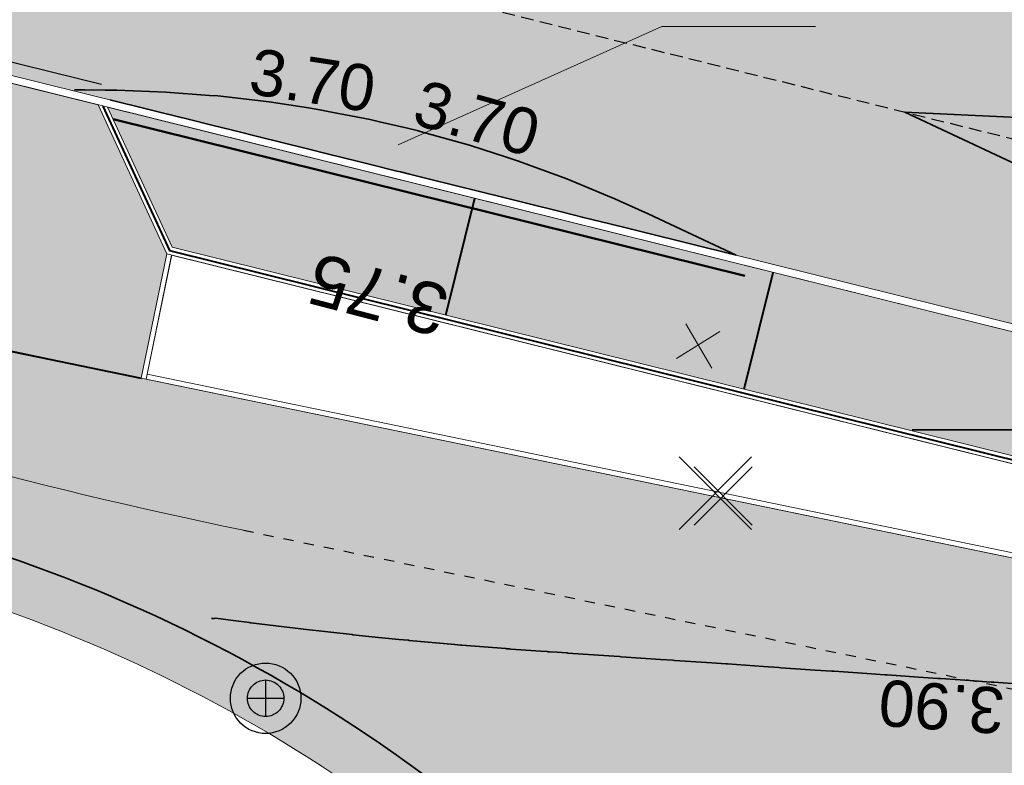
# Model space of a CAD drawing. Header units: metres. Extents: x 538891 to 1080079, y 6588829 to 13178720.
# Tile 97 of 256: x 539232 to 539252, y 6589462 to 6589476. Entities that reach past the tile are written whole.
import ezdxf

# ---------------------------------------------------------------- set-up
doc = ezdxf.new("R2010")
doc.units = ezdxf.units.M
doc.header["$LTSCALE"] = 0.4
for name, pattern in [('#16_019061_PP_TL_liiklusskeem$0$DASHED2', [0.9375, 0.625, -0.3125]), ('#16_019061_PP_TL_liiklusskeem$0$VIA31', [1, 0.5, -0.5]), ('#9_DASHED', [47.625, 31.75, -15.875])]:
    doc.linetypes.add(name, pattern=pattern)
doc.layers.add('KOLDE PST', color=7, linetype='Continuous')
doc.styles.add('Swis721 Lt BT', font='swissl.ttf')
doc.linetypes.add('#9_kivi_l0.8', pattern='A,0,[1,#9_kivi_l0.8.shx,S=1,R=0,X=0,Y=-0.3125],-132', length=132)

# ---------------------------------------------------------------- blocks, each defined once
blk = doc.blocks.new('#9_019061_PP_TL (2D)')
at = {"linetype": 'Continuous', "lineweight": 0, "true_color": 0xd6d6d6}
h = blk.add_hatch(color=254, dxfattribs=at)
h.paths.add_polyline_path([(538956.619, 6589596.418), (538956.399, 6589594.931), (538955.557, 6589591.017), (538954.133, 6589584.398), (538946.055, 6589550.904), (538946.132, 6589549.477), (538946.401, 6589548.074), (538946.857, 6589546.721), (538947.493, 6589545.441), (538948.296, 6589544.26), (538949.252, 6589543.199), (538950.343, 6589542.276), (538951.549, 6589541.511), (538969.575, 6589536.753), (538970.396, 6589536.527), (538971.211, 6589536.284), (538972.021, 6589536.023), (538972.826, 6589535.745), (538973.624, 6589535.451), (538974.416, 6589535.139), (538975.201, 6589534.81), (538975.979, 6589534.465), (538985.315, 6589530.203), (538985.898, 6589529.944), (538986.487, 6589529.698), (538987.081, 6589529.464), (538987.68, 6589529.243), (538988.283, 6589529.035), (538988.891, 6589528.839), (538989.502, 6589528.657), (538990.118, 6589528.487), (539013.921, 6589522.205), (539014.577, 6589522.037), (539015.238, 6589521.891), (539015.904, 6589521.768), (539016.573, 6589521.667), (539017.246, 6589521.589), (539017.92, 6589521.534), (539018.597, 6589521.501), (539019.273, 6589521.492), (539025.962, 6589521.511), (539026.834, 6589521.504), (539027.707, 6589521.478), (539028.578, 6589521.433), (539029.449, 6589521.369), (539030.318, 6589521.285), (539031.184, 6589521.183), (539032.049, 6589521.063), (539032.91, 6589520.923), (539044.818, 6589518.86), (539077.297, 6589513.225), (539077.296, 6589513.225), (539079.024, 6589512.918), (539080.749, 6589512.595), (539082.472, 6589512.256), (539084.191, 6589511.902), (539085.907, 6589511.533), (539087.62, 6589511.149), (539089.329, 6589510.749), (539091.034, 6589510.334), (539276.906, 6589464.221), (539339.994, 6589448.57), (539463.228, 6589417.997), (539592.906, 6589386.497), (539593.492, 6589386.288), (539594.022, 6589385.963), (539594.474, 6589385.536), (539594.828, 6589385.025), (539595.069, 6589384.452), (539595.187, 6589383.841), (539595.176, 6589383.219), (539595.038, 6589382.613), (539593.526, 6589378.182), (539596.74, 6589377.664), (539598.091, 6589381.525), (539598.409, 6589382.215), (539598.853, 6589382.833), (539599.405, 6589383.356), (539600.045, 6589383.765), (539600.751, 6589384.046), (539601.498, 6589384.189), (539602.258, 6589384.188), (539603.005, 6589384.044), (539622.839, 6589379.226), (539623.37, 6589379.093), (539623.9, 6589378.953), (539624.427, 6589378.805), (539624.953, 6589378.65), (539625.476, 6589378.489), (539625.997, 6589378.32), (539626.516, 6589378.144), (539627.032, 6589377.96), (539648.614, 6589370.134), (539669.021, 6589365.177), (539681.019, 6589364.914), (539681.156, 6589364.909), (539681.293, 6589364.901), (539681.429, 6589364.888), (539681.565, 6589364.872), (539681.701, 6589364.852), (539681.836, 6589364.829), (539681.97, 6589364.802), (539682.103, 6589364.771), (539700.86, 6589360.159), (539822.143, 6589329.985), (539839.249, 6589325.729), (539975.191, 6589291.908), (539998.095, 6589286.21), (540004.498, 6589284.617), (540014.909, 6589282.027), (540081.531, 6589265.452), (540091.239, 6589263.039), (540093.086, 6589262.702), (540094.957, 6589262.539), (540096.835, 6589262.552), (540098.704, 6589262.742), (540100.546, 6589263.105), (540102.346, 6589263.64), (540104.088, 6589264.342), (540105.757, 6589265.204), (540119.545, 6589273.167), (540135.021, 6589282.105), (540150.081, 6589290.803), (540150.8, 6589291.121), (540151.567, 6589291.295), (540152.353, 6589291.318), (540153.129, 6589291.189), (540153.866, 6589290.913), (540154.535, 6589290.499), (540155.112, 6589289.965), (540155.575, 6589289.329), (540156.315, 6589288.29), (540147.173, 6589305.886), (540145.5, 6589308.993), (540145.786, 6589308.19), (540145.939, 6589307.352), (540145.956, 6589306.5), (540145.835, 6589305.656), (540145.581, 6589304.843), (540145.199, 6589304.081), (540144.7, 6589303.39), (540144.097, 6589302.789), (540139.373, 6589298.966), (540138.753, 6589298.472), (540138.125, 6589297.988), (540137.49, 6589297.514), (540136.847, 6589297.051), (540136.197, 6589296.597), (540135.54, 6589296.154), (540134.875, 6589295.721), (540134.204, 6589295.299), (540108.475, 6589279.397), (540107.332, 6589278.725), (540106.161, 6589278.104), (540104.963, 6589277.536), (540103.741, 6589277.021), (540102.498, 6589276.561), (540101.236, 6589276.155), (540099.957, 6589275.807), (540098.663, 6589275.515), (540097.17, 6589275.246), (540095.667, 6589275.043), (540094.156, 6589274.907), (540092.641, 6589274.838), (540091.124, 6589274.835), (540089.608, 6589274.9), (540088.097, 6589275.031), (540086.593, 6589275.228), (540086.013, 6589275.334), (540071.045, 6589278.067), (540070.735, 6589278.133), (540045.334, 6589284.453), (540008.507, 6589293.615), (539981.797, 6589300.261), (539962.634, 6589305.028), (539854.991, 6589331.808), (539839.266, 6589335.721), (539795.802, 6589346.534), (539779.961, 6589350.475), (539747.852, 6589358.464), (539745.864, 6589358.958), (539683.743, 6589374.413), (539643.801, 6589384.116), (539626.573, 6589388.301), (539624.471, 6589388.811), (539620.584, 6589389.756), (539620.043, 6589389.891), (539619.504, 6589390.034), (539618.967, 6589390.184), (539618.432, 6589390.342), (539617.899, 6589390.508), (539617.369, 6589390.68), (539616.841, 6589390.861), (539616.316, 6589391.048), (539594.781, 6589398.905), (539574.375, 6589403.862), (539564.616, 6589406.232), (539550.32, 6589406.917), (539550.201, 6589406.924), (539550.082, 6589406.934), (539549.964, 6589406.946), (539549.846, 6589406.962), (539549.728, 6589406.98), (539549.611, 6589407.002), (539549.495, 6589407.026), (539549.379, 6589407.052), (539480.217, 6589423.853), (539479.286, 6589424.179), (539478.438, 6589424.681), (539477.705, 6589425.34), (539477.115, 6589426.131), (539476.692, 6589427.021), (539476.451, 6589427.978), (539476.404, 6589428.963), (539476.55, 6589429.938), (539476.921, 6589431.417), (539476.937, 6589431.486), (539476.954, 6589431.554), (539476.971, 6589431.622), (539476.989, 6589431.69), (539477.007, 6589431.758), (539477.025, 6589431.826), (539477.044, 6589431.894), (539477.062, 6589431.962), (539470.257, 6589433.641), (539470.218, 6589433.48), (539469.749, 6589431.55), (539469.425, 6589430.622), (539468.924, 6589429.776), (539468.268, 6589429.044), (539467.481, 6589428.454), (539466.594, 6589428.03), (539465.642, 6589427.787), (539464.66, 6589427.736), (539463.687, 6589427.878), (539425.886, 6589437.255), (539382.408, 6589445.676), (539380.499, 6589446.052), (539378.593, 6589446.44), (539376.689, 6589446.841), (539374.788, 6589447.254), (539372.89, 6589447.68), (539370.994, 6589448.117), (539369.102, 6589448.568), (539367.212, 6589449.03), (539341.679, 6589455.364), (539278.592, 6589471.015), (539243.813, 6589479.643), (539240.016, 6589480.586), (539092.72, 6589517.128), (539090.954, 6589517.558), (539089.184, 6589517.972), (539087.41, 6589518.37), (539085.633, 6589518.752), (539083.852, 6589519.119), (539082.069, 6589519.469), (539080.282, 6589519.804), (539078.492, 6589520.122), (539055.024, 6589524.192), (539045.026, 6589525.939), (539044.509, 6589526.046), (539043.994, 6589526.159), (539043.481, 6589526.279), (539042.969, 6589526.406), (539042.459, 6589526.54), (539041.95, 6589526.68), (539041.444, 6589526.827), (539040.939, 6589526.981), (539020.283, 6589533.423), (539020.124, 6589533.472), (539019.966, 6589533.52), (539019.806, 6589533.567), (539019.647, 6589533.614), (539019.487, 6589533.659), (539019.327, 6589533.704), (539019.167, 6589533.748), (539019.007, 6589533.79), (539001.446, 6589538.425), (539000.921, 6589538.556), (539000.392, 6589538.673), (538999.861, 6589538.775), (538999.327, 6589538.863), (538998.79, 6589538.937), (538998.252, 6589538.996), (538997.713, 6589539.04), (538997.172, 6589539.07), (538990.901, 6589539.331), (538989.82, 6589539.39), (538988.74, 6589539.479), (538987.664, 6589539.597), (538986.592, 6589539.744), (538985.523, 6589539.92), (538984.46, 6589540.125), (538983.403, 6589540.358), (538982.352, 6589540.621), (538976.477, 6589542.171), (538972.357, 6589543.376), (538966.367, 6589545.17), (538965.446, 6589545.541), (538964.553, 6589545.974), (538963.693, 6589546.469), (538962.869, 6589547.022), (538962.085, 6589547.631), (538961.346, 6589548.293), (538960.654, 6589549.004), (538960.014, 6589549.763), (538959.541, 6589550.426), (538959.111, 6589551.118), (538958.725, 6589551.837), (538958.386, 6589552.578), (538958.095, 6589553.339), (538957.853, 6589554.117), (538957.66, 6589554.909), (538957.518, 6589555.711), (538957.352, 6589556.833), (538957.228, 6589557.96), (538957.145, 6589559.091), (538957.105, 6589560.224), (538957.106, 6589561.358), (538957.15, 6589562.491), (538957.235, 6589563.621), (538957.363, 6589564.748), (538957.418, 6589565.229), (538957.476, 6589565.71), (538957.537, 6589566.19), (538957.6, 6589566.67), (538957.666, 6589567.15), (538957.735, 6589567.629), (538957.806, 6589568.108), (538957.881, 6589568.587), (538959.079, 6589575.298), (538962.064, 6589589.129), (538963.31, 6589594.998), (538960.215, 6589595.655)])
h.paths.add_polyline_path([(540045.416, 6589280.49), (540045.226, 6589280.442), (540045.049, 6589280.358), (540044.892, 6589280.241), (540044.76, 6589280.095), (540044.66, 6589279.927), (540044.594, 6589279.742), (540044.546, 6589279.548), (540044.517, 6589279.354), (540044.527, 6589279.159), (540044.575, 6589278.968), (540044.659, 6589278.791), (540044.776, 6589278.634), (540044.922, 6589278.503), (540045.09, 6589278.402), (540045.275, 6589278.336), (540051.097, 6589276.888), (540051.291, 6589276.859), (540051.487, 6589276.869), (540051.677, 6589276.917), (540051.854, 6589277.001), (540052.012, 6589277.118), (540052.143, 6589277.264), (540052.244, 6589277.432), (540052.309, 6589277.617), (540052.358, 6589277.811), (540052.386, 6589278.005), (540052.376, 6589278.201), (540052.328, 6589278.391), (540052.244, 6589278.568), (540052.127, 6589278.725), (540051.982, 6589278.857), (540051.813, 6589278.957), (540051.629, 6589279.023), (540045.806, 6589280.471), (540045.612, 6589280.5)])
h.paths.add_polyline_path([(540147.292, 6589298.631), (540147.101, 6589298.587), (540146.923, 6589298.506), (540141.727, 6589295.505), (540141.568, 6589295.391), (540141.434, 6589295.248), (540141.33, 6589295.081), (540141.261, 6589294.898), (540141.229, 6589294.704), (540141.236, 6589294.508), (540141.28, 6589294.317), (540141.361, 6589294.139), (540141.475, 6589293.98), (540141.618, 6589293.846), (540141.785, 6589293.742), (540141.968, 6589293.673), (540142.162, 6589293.641), (540142.358, 6589293.648), (540142.549, 6589293.692), (540142.727, 6589293.773), (540147.923, 6589296.774), (540148.082, 6589296.888), (540148.216, 6589297.031), (540148.32, 6589297.198), (540148.389, 6589297.381), (540148.421, 6589297.575), (540148.414, 6589297.77), (540148.37, 6589297.961), (540148.289, 6589298.14), (540148.174, 6589298.299), (540148.031, 6589298.433), (540147.865, 6589298.537), (540147.681, 6589298.606), (540147.488, 6589298.638)])
h.paths.add_polyline_path([(539856.185, 6589327.595), (539856.05, 6589327.565), (539855.923, 6589327.511), (539855.808, 6589327.435), (539855.709, 6589327.338), (539855.629, 6589327.225), (539855.571, 6589327.1), (539855.538, 6589326.966), (539855.529, 6589326.828), (539855.546, 6589326.691), (539855.588, 6589326.559), (539855.653, 6589326.437), (539855.74, 6589326.329), (539855.845, 6589326.239), (539855.965, 6589326.17), (539856.696, 6589325.841), (539857.433, 6589325.526), (539858.176, 6589325.226), (539858.925, 6589324.94), (539859.68, 6589324.668), (539860.439, 6589324.411), (539861.203, 6589324.168), (539861.972, 6589323.94), (539925.828, 6589308.054), (539926.022, 6589308.025), (539926.217, 6589308.035), (539926.407, 6589308.083), (539926.585, 6589308.167), (539926.742, 6589308.284), (539926.873, 6589308.43), (539926.974, 6589308.598), (539927.04, 6589308.783), (539927.088, 6589308.977), (539927.116, 6589309.171), (539927.106, 6589309.367), (539927.058, 6589309.557), (539926.974, 6589309.734), (539926.857, 6589309.891), (539926.712, 6589310.022), (539926.543, 6589310.123), (539926.359, 6589310.189), (539856.46, 6589327.579), (539856.323, 6589327.6)])
h.paths.add_polyline_path([(539798.462, 6589341.956), (539798.327, 6589341.926), (539798.2, 6589341.872), (539798.085, 6589341.795), (539797.986, 6589341.699), (539797.906, 6589341.586), (539797.849, 6589341.461), (539797.815, 6589341.327), (539797.806, 6589341.189), (539797.823, 6589341.051), (539797.865, 6589340.92), (539797.931, 6589340.798), (539798.017, 6589340.69), (539798.122, 6589340.6), (539798.242, 6589340.531), (539798.973, 6589340.202), (539799.71, 6589339.887), (539800.454, 6589339.587), (539801.203, 6589339.3), (539801.957, 6589339.029), (539802.716, 6589338.771), (539803.481, 6589338.529), (539804.249, 6589338.301), (539819.106, 6589334.605), (539819.32, 6589334.574), (539819.535, 6589334.585), (539819.744, 6589334.637), (539819.939, 6589334.73), (539820.112, 6589334.859), (539820.257, 6589335.019), (539820.367, 6589335.204), (539820.439, 6589335.407), (539820.471, 6589335.62), (539820.46, 6589335.836), (539820.407, 6589336.045), (539820.315, 6589336.239), (539820.186, 6589336.412), (539820.026, 6589336.557), (539819.841, 6589336.668), (539819.638, 6589336.74), (539798.737, 6589341.94), (539798.601, 6589341.961)])
h.paths.add_polyline_path([(539755.286, 6589352.671), (539755.096, 6589352.623), (539754.919, 6589352.539), (539754.762, 6589352.422), (539754.63, 6589352.277), (539754.53, 6589352.109), (539754.464, 6589351.924), (539754.416, 6589351.73), (539754.387, 6589351.536), (539754.397, 6589351.34), (539754.445, 6589351.15), (539754.529, 6589350.973), (539754.646, 6589350.816), (539754.792, 6589350.684), (539754.96, 6589350.584), (539755.145, 6589350.518), (539760.967, 6589349.069), (539761.161, 6589349.041), (539761.357, 6589349.051), (539761.547, 6589349.099), (539761.724, 6589349.183), (539761.881, 6589349.3), (539762.013, 6589349.445), (539762.113, 6589349.614), (539762.179, 6589349.798), (539762.227, 6589349.992), (539762.256, 6589350.186), (539762.246, 6589350.382), (539762.198, 6589350.572), (539762.114, 6589350.749), (539761.997, 6589350.907), (539761.851, 6589351.038), (539761.683, 6589351.138), (539761.498, 6589351.204), (539755.676, 6589352.653), (539755.482, 6589352.681)])
h.paths.add_polyline_path([(539642.542, 6589380.476), (539642.333, 6589380.422), (539642.139, 6589380.329), (539641.967, 6589380.199), (539641.823, 6589380.038), (539641.714, 6589379.853), (539641.642, 6589379.649), (539641.612, 6589379.436), (539641.624, 6589379.22), (539641.678, 6589379.011), (539641.772, 6589378.817), (539641.902, 6589378.645), (539642.062, 6589378.501), (539642.248, 6589378.392), (539642.452, 6589378.321), (539681.41, 6589368.857), (539681.548, 6589368.837), (539681.688, 6589368.843), (539681.825, 6589368.874), (539681.953, 6589368.931), (539682.068, 6589369.01), (539682.166, 6589369.11), (539682.245, 6589369.226), (539682.3, 6589369.354), (539682.331, 6589369.491), (539682.336, 6589369.631), (539682.314, 6589369.769), (539682.268, 6589369.901), (539682.197, 6589370.022), (539682.106, 6589370.128), (539681.996, 6589370.215), (539681.872, 6589370.28), (539680.245, 6589370.933), (539679.455, 6589371.235), (539678.659, 6589371.524), (539677.858, 6589371.799), (539677.053, 6589372.061), (539676.244, 6589372.31), (539675.43, 6589372.544), (539674.613, 6589372.765), (539673.792, 6589372.971), (539642.971, 6589380.458), (539642.757, 6589380.488)])
h.paths.add_polyline_path([(539565.669, 6589399.152), (539565.501, 6589399.089), (539565.354, 6589398.987), (539565.236, 6589398.853), (539565.155, 6589398.694), (539565.114, 6589398.52), (539565.116, 6589398.341), (539565.128, 6589398.247), (539565.153, 6589398.156), (539565.189, 6589398.068), (539565.237, 6589397.986), (539565.296, 6589397.912), (539565.364, 6589397.846), (539565.44, 6589397.79), (539565.524, 6589397.744), (539566.236, 6589397.414), (539566.957, 6589397.101), (539567.684, 6589396.804), (539568.418, 6589396.524), (539569.158, 6589396.261), (539569.905, 6589396.016), (539570.656, 6589395.788), (539571.413, 6589395.577), (539624.038, 6589382.793), (539624.232, 6589382.766), (539624.428, 6589382.777), (539624.618, 6589382.826), (539624.794, 6589382.911), (539624.951, 6589383.029), (539625.081, 6589383.175), (539625.181, 6589383.344), (539625.246, 6589383.529), (539625.293, 6589383.724), (539625.32, 6589383.918), (539625.309, 6589384.113), (539625.26, 6589384.303), (539625.175, 6589384.48), (539625.057, 6589384.636), (539624.911, 6589384.767), (539624.742, 6589384.867), (539624.557, 6589384.931), (539566.023, 6589399.15), (539565.846, 6589399.173)])
h.paths.add_polyline_path([(539480.808, 6589419.797), (539480.673, 6589419.766), (539480.545, 6589419.711), (539480.43, 6589419.633), (539480.332, 6589419.535), (539480.253, 6589419.42), (539480.197, 6589419.293), (539480.165, 6589419.158), (539480.158, 6589419.019), (539480.177, 6589418.881), (539480.222, 6589418.75), (539480.29, 6589418.628), (539480.379, 6589418.522), (539480.486, 6589418.433), (539480.608, 6589418.366), (539481.431, 6589418.017), (539482.26, 6589417.682), (539483.095, 6589417.363), (539483.935, 6589417.059), (539484.781, 6589416.77), (539485.633, 6589416.497), (539486.489, 6589416.239), (539487.349, 6589415.997), (539515.455, 6589409.17), (539515.669, 6589409.14), (539515.884, 6589409.152), (539516.093, 6589409.206), (539516.287, 6589409.299), (539516.46, 6589409.429), (539516.603, 6589409.59), (539516.713, 6589409.775), (539516.784, 6589409.979), (539516.814, 6589410.192), (539516.802, 6589410.408), (539516.748, 6589410.617), (539516.654, 6589410.811), (539516.525, 6589410.983), (539516.364, 6589411.127), (539516.178, 6589411.236), (539515.975, 6589411.307), (539481.084, 6589419.783), (539480.947, 6589419.803)])
h.paths.add_polyline_path([(539411.518, 6589436.162), (539411.379, 6589436.121), (539411.251, 6589436.053), (539411.138, 6589435.963), (539411.045, 6589435.852), (539410.975, 6589435.726), (539410.93, 6589435.588), (539410.913, 6589435.444), (539410.924, 6589435.3), (539410.961, 6589435.161), (539411.026, 6589435.031), (539411.113, 6589434.916), (539411.221, 6589434.82), (539411.346, 6589434.747), (539411.482, 6589434.698), (539424.542, 6589431.459), (539429.395, 6589430.255), (539429.589, 6589430.226), (539429.785, 6589430.236), (539429.975, 6589430.284), (539430.152, 6589430.369), (539430.309, 6589430.486), (539430.44, 6589430.631), (539430.541, 6589430.8), (539430.606, 6589430.984), (539430.654, 6589431.178), (539430.682, 6589431.373), (539430.672, 6589431.568), (539430.624, 6589431.759), (539430.54, 6589431.936), (539430.423, 6589432.093), (539430.278, 6589432.225), (539430.11, 6589432.326), (539429.925, 6589432.392), (539425.084, 6589433.591), (539411.805, 6589436.163), (539411.661, 6589436.176)])
at = {"linetype": 'Continuous', "lineweight": 0, "true_color": 0xffdf7f}
h = blk.add_hatch(color=41, dxfattribs=at)
edge = h.paths.add_edge_path()
edge.add_arc((539039.415, 6589463.244), 48.3, 66.5731, 76.1419, ccw=False)
edge.add_line((539058.618, 6589507.563), (539066.035, 6589504.349))
edge.add_arc((539086.589, 6589551.788), 51.7, 246.5731, 263.6668)
edge.add_line((539080.886, 6589500.403), (539120.723, 6589495.982))
edge.add_arc((539112.637, 6589423.129), 73.3, 66.82796, 83.66684, ccw=False)
edge.add_line((539141.481, 6589490.516), (539168.781, 6589478.831))
edge.add_arc((539204.865, 6589563.133), 91.7, 246.82796, 267.8302)
edge.add_line((539201.393, 6589471.499), (539210.416, 6589471.157))
edge.add_arc((539208.587, 6589422.891), 48.3, 71.3095, 87.8302, ccw=False)
edge.add_line((539224.065, 6589468.644), (539232.022, 6589465.953))
edge.add_arc((539222.408, 6589437.535), 30, 32.6235, 71.3095, ccw=False)
edge.add_line((539247.675, 6589453.708), (539249.016, 6589451.613))
edge.add_line((539249.016, 6589451.613), (539252.513, 6589453.823))
edge.add_line((539252.513, 6589453.823), (539252.222, 6589454.283))
edge.add_arc((539255.603, 6589456.42), 4, 78.3407, 212.2931, ccw=False)
edge.add_line((539256.412, 6589460.337), (539306.731, 6589449.954))
edge.add_arc((539266.313, 6589254.081), 200, 69.3819, 78.34077, ccw=False)
edge.add_arc((539390.16, 6589583.254), 151.7, 249.3819, 260.12627)
edge.add_line((539364.147, 6589433.801), (539400.306, 6589427.507))
edge.add_arc((539374.876, 6589281.404), 148.3, 76.5459, 80.12627, ccw=False)
edge.add_line((539409.38, 6589425.634), (539415.676, 6589424.127))
edge.add_line((539415.676, 6589424.127), (539461.916, 6589412.656))
edge.add_line((539461.916, 6589412.656), (539501.021, 6589403.157))
edge.add_arc((539453.811, 6589208.809), 200, 68.6685, 76.34654, ccw=False)
edge.add_line((539526.564, 6589395.107), (539542.97, 6589388.7))
edge.add_arc((539635.075, 6589624.554), 253.2, 248.6685, 261.88806)
edge.add_arc((539543.285, 6588980.562), 397.3, 71.92423, 81.88806, ccw=False)
edge.add_arc((539703.185, 6589464.418), 112.304, 250.965, 252.46069)
edge.add_arc((539871.374, 6589937.522), 614.357, 250.800774, 252.296459)
edge.add_line((539684.553, 6589352.259), (539685.573, 6589355.293))
edge.add_arc((539758.706, 6589594.357), 250, 250.66068, 252.99044, ccw=False)
edge.add_arc((539543.285, 6588980.562), 400.5, 70.66068, 78.54998)
edge.add_arc((539623.186, 6589375.052), 2, 166.3465, 258.55, ccw=False)
edge.add_line((539621.243, 6589375.524), (539622.146, 6589379.24))
edge.add_line((539622.146, 6589379.24), (539618.259, 6589380.184))
edge.add_line((539618.259, 6589380.184), (539617.265, 6589376.092))
edge.add_arc((539615.321, 6589376.564), 2, 259.6901, 346.3466, ccw=False)
edge.add_arc((539543.285, 6588980.562), 400.5, 79.69013, 81.88806)
edge.add_arc((539635.075, 6589624.554), 250, 248.6685, 261.88806, ccw=False)
edge.add_line((539544.135, 6589391.681), (539527.728, 6589398.088))
edge.add_arc((539453.811, 6589208.809), 203.2, 68.6685, 76.34654)
edge.add_line((539501.777, 6589406.266), (539462.679, 6589415.764))
edge.add_line((539462.679, 6589415.764), (539428.909, 6589424.142))
edge.add_arc((539429.39, 6589426.083), 2, 166.067, 256.067, ccw=False)
edge.add_line((539427.449, 6589426.565), (539427.485, 6589426.71))
edge.add_line((539427.485, 6589426.71), (539423.603, 6589427.673))
edge.add_line((539423.603, 6589427.673), (539423.577, 6589427.567))
edge.add_arc((539421.635, 6589428.049), 2, 256.5459, 346.067, ccw=False)
edge.add_line((539421.17, 6589426.104), (539410.125, 6589428.746))
edge.add_arc((539374.876, 6589281.404), 151.5, 76.5459, 80.12627)
edge.add_line((539400.854, 6589430.66), (539364.696, 6589436.953))
edge.add_arc((539390.16, 6589583.254), 148.5, 248.69692, 260.12627, ccw=False)
edge.add_line((539336.21, 6589444.9), (539332.565, 6589446.322))
edge.add_arc((539259.573, 6589259.245), 200.812, 68.68564, 74.77494)
edge.add_arc((539312.832, 6589454.939), 2, 166.067, 254.8231, ccw=False)
edge.add_line((539310.891, 6589455.421), (539310.941, 6589455.623))
edge.add_line((539310.941, 6589455.623), (539305.987, 6589456.852))
edge.add_line((539305.987, 6589456.852), (539305.943, 6589456.673))
edge.add_arc((539304.002, 6589457.154), 2, 258.3408, 346.067, ccw=False)
edge.add_line((539303.597, 6589455.196), (539232.714, 6589469.822))
edge.add_arc((539252.923, 6589567.759), 100, 252.98361, 258.34077, ccw=False)
edge.add_arc((539208.587, 6589422.892), 51.5, 72.9836, 78.6599)
edge.add_arc((539219.107, 6589475.347), 2, 165.7555, 258.6599, ccw=False)
edge.add_line((539217.168, 6589475.839), (539217.896, 6589478.706))
edge.add_line((539217.896, 6589478.706), (539213.043, 6589479.91))
edge.add_line((539213.043, 6589479.91), (539212.02, 6589475.881))
edge.add_arc((539210.082, 6589476.373), 2, 267.8302, 345.7555, ccw=False)
edge.add_line((539210.006, 6589474.375), (539201.514, 6589474.696))
edge.add_arc((539204.865, 6589563.133), 88.5, 246.82796, 267.8302, ccw=False)
edge.add_line((539170.04, 6589481.772), (539142.74, 6589493.458))
edge.add_arc((539112.637, 6589423.129), 76.5, 66.82796, 83.66684)
edge.add_line((539121.076, 6589499.162), (539081.239, 6589503.584))
edge.add_arc((539086.589, 6589551.788), 48.5, 246.5731, 263.6668, ccw=False)
edge.add_line((539067.307, 6589507.286), (539059.891, 6589510.499))
edge.add_arc((539039.415, 6589463.245), 51.5, 66.5731, 76.1419)
edge.add_line((539051.751, 6589513.245), (539050.984, 6589510.138))
at = {"linetype": 'Continuous', "lineweight": 0, "true_color": 0xadadad}
blk.add_hatch(color=253, dxfattribs=at).paths.add_polyline_path([(539280.92, 6589460.65), (539235.303, 6589471.967), (539234.044, 6589474.7), (539268.504, 6589466.151), (539283.311, 6589462.478), (539280.92, 6589460.65)])
at = {"color": 5, "linetype": '#9_DASHED', "lineweight": 50, "true_color": 0x0000ff}
blk.add_line((539234.151, 6589474.468), (539277.47, 6589463.721), dxfattribs=at)
at = {"color": 1, "linetype": 'Continuous', "lineweight": 9, "true_color": 0xff0000, "flags": 128}
for points in [[(539592.906, 6589386.497), (539463.228, 6589417.997), (539427.521, 6589426.856), (539423.639, 6589427.819), (539373.257, 6589440.318), (539339.994, 6589448.57), (539310.876, 6589455.794), (539306.023, 6589456.998), (539276.906, 6589464.221), (539217.933, 6589478.852), (539213.08, 6589480.056), (539091.034, 6589510.334, 0.017867), (539077.296, 6589513.225), (539049.744, 6589518.003), (539044.818, 6589518.858), (539032.91, 6589520.923, 0.043668), (539025.962, 6589521.511), (539019.273, 6589521.492, -0.065316), (539014.113, 6589522.154), (538990.118, 6589528.487, -0.042579), (538985.315, 6589530.203), (538975.979, 6589534.465, 0.042579), (538969.575, 6589536.753), (538947.226, 6589542.652)], [(539592.871, 6589386.351), (539463.192, 6589417.852), (539427.485, 6589426.71), (539423.603, 6589427.673), (539373.221, 6589440.172), (539339.958, 6589448.425), (539310.84, 6589455.648), (539305.987, 6589456.852), (539276.87, 6589464.076), (539217.897, 6589478.706), (539213.044, 6589479.91), (539090.998, 6589510.188, 0.017867), (539077.27, 6589513.077), (539049.719, 6589517.856), (539044.792, 6589518.71), (539032.885, 6589520.775, 0.043668), (539025.962, 6589521.361), (539019.274, 6589521.342, -0.065316), (539014.074, 6589522.009), (538990.079, 6589528.342, -0.042579), (538985.252, 6589530.067), (538975.917, 6589534.329, 0.042579), (538969.537, 6589536.608), (538947.188, 6589542.507)]]:
    blk.add_lwpolyline(points, format="xyb", dxfattribs=at)
at = {"color": 41, "linetype": 'Continuous', "lineweight": 9, "true_color": 0xffdf7f, "flags": 128}
for points in [[(539232.022, 6589465.953, -0.170422), (539247.675, 6589453.708), (539249.016, 6589451.613), (539252.513, 6589453.823), (539252.222, 6589454.283, -0.661587), (539256.412, 6589460.337), (539306.731, 6589449.954, -0.03911), (539336.741, 6589441.27, 0.046916), (539364.147, 6589433.801), (539400.306, 6589427.507, -0.015624), (539409.38, 6589425.634), (539415.676, 6589424.127), (539461.916, 6589412.656), (539501.021, 6589403.157, -0.033514), (539526.564, 6589395.107), (539542.97, 6589388.7, 0.057745)], [(539544.135, 6589391.681), (539527.728, 6589398.088, 0.033514), (539501.777, 6589406.266), (539462.679, 6589415.764), (539428.909, 6589424.142, -0.414214), (539427.449, 6589426.565), (539427.485, 6589426.71), (539423.603, 6589427.673), (539423.577, 6589427.567, -0.411767), (539421.17, 6589426.104), (539410.125, 6589428.746, 0.015624), (539400.854, 6589430.66), (539364.696, 6589436.953, -0.049911), (539336.21, 6589444.9), (539332.565, 6589446.322, 0.026576), (539312.308, 6589453.009, -0.407869), (539310.891, 6589455.421), (539310.941, 6589455.623), (539305.987, 6589456.852), (539305.943, 6589456.673, -0.402637), (539303.597, 6589455.196), (539232.714, 6589469.822, -0.023379), (539223.658, 6589472.137, 0.024772)]]:
    blk.add_lwpolyline(points, format="xyb", dxfattribs=at)
at = {"color": 5, "linetype": 'Continuous', "lineweight": 35, "true_color": 0x0000ff, "flags": 128}
blk.add_lwpolyline([(539249.016, 6589451.613), (539247.675, 6589453.708, 0.170422), (539232.022, 6589465.953)], format="xyb", dxfattribs=at)
for points in [[(539249.741, 6589468.405), (539252.092, 6589468.405)], [(539252.411, 6589473.281), (539249.595, 6589474.603), (539253.582, 6589474.414)], [(539234.092, 6589474.843), (539234.112, 6589474.838), (539234.8, 6589474.667), (539235.082, 6589474.597), (539235.642, 6589474.458), (539236.053, 6589474.356), (539236.505, 6589474.244), (539237.023, 6589474.116), (539237.392, 6589474.024), (539237.994, 6589473.875), (539238.305, 6589473.798), (539238.965, 6589473.634), (539239.174, 6589473.582), (539239.688, 6589473.454), (539239.758, 6589473.437), (539239.935, 6589473.393), (539240.218, 6589473.323), (539240.906, 6589473.152), (539241.224, 6589473.073), (539241.876, 6589472.912), (539242.269, 6589472.814), (539242.847, 6589472.671), (539243.357, 6589472.544), (539243.817, 6589472.43), (539244.265, 6589472.319), (539244.5, 6589472.261), (539246.305, 6589471.813), (539244.589, 6589472.619), (539244.027, 6589472.873), (539243.937, 6589472.914), (539243.798, 6589472.971), (539243.003, 6589473.301), (539242.257, 6589473.575), (539242.059, 6589473.648), (539241.848, 6589473.717), (539241.105, 6589473.957), (539240.376, 6589474.161), (539240.142, 6589474.227), (539240.081, 6589474.243), (539239.895, 6589474.29), (539239.346, 6589474.417), (539239.169, 6589474.458), (539238.414, 6589474.606), (539238.187, 6589474.651), (539237.966, 6589474.685), (539237.194, 6589474.805), (539236.365, 6589474.9), (539236.192, 6589474.919), (539236.033, 6589474.931), (539235.181, 6589474.995), (539234.222, 6589475.03), (539234.16, 6589475.032), (539234.129, 6589475.033), (539233.996, 6589475.034), (539233.601, 6589475.036), (539233.599, 6589475.036), (539233.592, 6589475.036), (539233.398, 6589475.036)], [(539236.07, 6589464.725), (539236.127, 6589464.729), (539236.157, 6589464.732), (539236.496, 6589464.686), (539236.497, 6589464.686), (539236.811, 6589464.646), (539236.816, 6589464.645), (539236.834, 6589464.643), (539236.837, 6589464.643), (539237.816, 6589464.523), (539237.861, 6589464.518), (539237.867, 6589464.517), (539238.816, 6589464.411), (539238.826, 6589464.41), (539239.265, 6589464.365), (539239.724, 6589464.318), (539239.815, 6589464.31), (539239.816, 6589464.31), (539239.912, 6589464.301), (539239.914, 6589464.301), (539239.927, 6589464.3), (539239.927, 6589464.3), (539240.816, 6589464.219), (539240.937, 6589464.209), (539240.94, 6589464.209), (539240.956, 6589464.208), (539240.956, 6589464.208), (539241.815, 6589464.138), (539241.829, 6589464.137), (539241.829, 6589464.137), (539241.885, 6589464.133), (539241.914, 6589464.131), (539242.495, 6589464.088), (539242.627, 6589464.08), (539242.629, 6589464.079), (539242.662, 6589464.077), (539242.662, 6589464.077), (539242.666, 6589464.077), (539242.666, 6589464.077), (539242.815, 6589464.067), (539242.999, 6589464.054), (539243.002, 6589464.054), (539243.024, 6589464.052), (539243.024, 6589464.052), (539243.821, 6589463.998), (539244.034, 6589463.983), (539244.037, 6589463.983), (539244.062, 6589463.981), (539244.063, 6589463.981), (539244.828, 6589463.929), (539245.069, 6589463.912), (539245.072, 6589463.912), (539245.101, 6589463.91), (539245.101, 6589463.91), (539245.835, 6589463.859), (539246.104, 6589463.841), (539246.107, 6589463.841), (539246.139, 6589463.839), (539246.139, 6589463.839), (539246.842, 6589463.79), (539247.139, 6589463.77), (539247.142, 6589463.77), (539247.177, 6589463.767), (539247.177, 6589463.767), (539247.849, 6589463.721), (539248.174, 6589463.699), (539248.177, 6589463.699), (539248.215, 6589463.696), (539248.216, 6589463.696), (539248.856, 6589463.652), (539249.209, 6589463.628), (539249.211, 6589463.628), (539249.254, 6589463.625), (539249.254, 6589463.625), (539249.862, 6589463.583), (539250.244, 6589463.557), (539250.246, 6589463.557), (539250.292, 6589463.554), (539250.292, 6589463.554), (539250.869, 6589463.514), (539251.279, 6589463.486), (539251.281, 6589463.486), (539251.33, 6589463.482), (539251.331, 6589463.482), (539251.876, 6589463.445)]]:
    blk.add_lwpolyline(points, dxfattribs=at)
at = {"color": 5, "linetype": 'Continuous', "lineweight": 40, "true_color": 0x0000ff, "flags": 128}
blk.add_lwpolyline([(539217.896, 6589478.706), (539217.168, 6589475.839, 0.42914), (539218.713, 6589473.386, -0.024772), (539223.658, 6589472.137, 0.023379), (539232.714, 6589469.822), (539234.697, 6589469.413)], format="xyb", dxfattribs=at)
at = {"color": 5, "linetype": 'Continuous', "lineweight": 9, "true_color": 0x0000ff, "flags": 128}
blk.add_lwpolyline([(539239.716, 6589473.963), (539244.856, 6589476.276), (539247.856, 6589476.276)], dxfattribs=at)
at = {"color": 6, "linetype": 'Continuous', "lineweight": 9, "true_color": 0xff00ff, "flags": 128}
for points in [[(539233.858, 6589474.746), (539235.197, 6589471.838), (539280.954, 6589460.487), (539283.497, 6589462.432)], [(539234.044, 6589474.7), (539235.303, 6589471.967), (539280.92, 6589460.65), (539283.311, 6589462.478)]]:
    blk.add_lwpolyline(points, dxfattribs=at)
at = {"color": 6, "linetype": '#9_kivi_l0.8', "lineweight": 40, "true_color": 0xff00ff, "flags": 128}
blk.add_lwpolyline([(539233.951, 6589474.723), (539235.25, 6589471.903), (539280.937, 6589460.568), (539283.404, 6589462.455)], dxfattribs=at)
at = {"color": 253, "linetype": 'Continuous', "lineweight": 9, "true_color": 0xadadad, "flags": 128}
blk.add_lwpolyline([(539280.92, 6589460.65), (539235.303, 6589471.967), (539234.044, 6589474.7), (539268.504, 6589466.151), (539283.311, 6589462.478), (539280.92, 6589460.65)], close=True, dxfattribs=at)
at = {"color": 144, "linetype": 'Continuous', "lineweight": 9, "true_color": 0x007299, "flags": 128}
for points in [[(539280.954, 6589460.487), (539280.832, 6589459.893), (539234.697, 6589469.413), (539235.197, 6589471.838)], [(539280.856, 6589460.507), (539280.754, 6589460.011), (539234.815, 6589469.491), (539235.295, 6589471.818)]]:
    blk.add_lwpolyline(points, dxfattribs=at)
at = {"color": 251, "linetype": 'Continuous', "lineweight": 9, "true_color": 0x5b5b5b, "flags": 128}
blk.add_lwpolyline([(539280.954, 6589460.487), (539280.832, 6589459.893), (539234.795, 6589469.393), (539235.294, 6589471.814), (539280.954, 6589460.487)], dxfattribs=at)
at = {"color": 5, "true_color": 0x0000ff, "attachment_point": 8, "style": 'Swis721 Lt BT'}
for s, insert, char_height, rotation, line_spacing_factor in [('3.70', (539237.974, 6589474.77), 0.9, 351.1992, 1.004016), ('3.70', (539241.126, 6589474.04), 0.9, 344.338, 1.004016), ('3.75', (539239.452, 6589471.536), 1, 165.3613, 0.25), ('3.90', (539250.347, 6589463.465), 0.9, 176.075, 1.004016)]:
    blk.add_mtext(s, dxfattribs=dict(at, insert=insert, char_height=char_height, rotation=rotation, line_spacing_factor=line_spacing_factor))
blk = doc.blocks.new('KOLDE PST TL')
at = {"color": 7}
blk.add_blockref('#9_019061_PP_TL (2D)', (0, 0), dxfattribs=at)
blk = doc.blocks.new('#13_Kolde pst HP -xref$0$likvideeritav')
at = {"color": 1, "linetype": 'Continuous', "lineweight": 25, "true_color": 0xff0000}
for p, q in [((0.707, -0.707), (-0.707, 0.707)), ((0.707, 0.707), (-0.707, -0.707))]:
    blk.add_line(p, q, dxfattribs=at)
blk = doc.blocks.new('#13_KOLDE TAIM (2D)')
at = {"linetype": 'Continuous', "lineweight": 0, "true_color": 0xc4f877}
blk.add_hatch(color=71, dxfattribs=at).paths.add_polyline_path([(539217.938, 6589478.696), (539233.858, 6589474.746), (539235.197, 6589471.838), (539234.697, 6589469.413), (539230.9, 6589470.214), (539227.759, 6589470.977), (539223.13, 6589472.295), (539221.626, 6589472.713), (539219.293, 6589473.266), (539218.713, 6589473.386), (539217.848, 6589473.793), (539217.23, 6589474.655), (539217.229, 6589476.078)])
h = blk.add_hatch(color=71, dxfattribs=at)
edge = h.paths.add_edge_path()
edge.add_line((539220.795, 6589465.998), (539221.718, 6589465.786))
edge.add_line((539221.718, 6589465.786), (539222.381, 6589468.136))
edge.add_arc((539208.587, 6589422.891), 47.3, 71.3095, 73.0449, ccw=False)
edge.add_line((539223.744, 6589467.697), (539231.701, 6589465.005))
edge.add_arc((539222.408, 6589437.535), 29, 33.0169, 71.3095, ccw=False)
edge.add_line((539246.725, 6589453.336), (539247.007, 6589454.706))
edge.add_arc((539222.408, 6589437.535), 30, 34.9168, 71.3095)
edge.add_line((539232.022, 6589465.953), (539224.065, 6589468.644))
edge.add_arc((539208.587, 6589422.891), 48.3, 71.3095, 74.2563)
edge.add_line((539221.692, 6589469.38), (539221.014, 6589466.973))
edge.add_line((539221.014, 6589466.973), (539221.014, 6589466.973))
edge.add_line((539221.014, 6589466.973), (539220.795, 6589465.998))
at = {"color": 71, "linetype": 'Continuous', "lineweight": 5, "true_color": 0xc4f877, "flags": 128}
blk.add_lwpolyline([(539217.938, 6589478.696), (539233.858, 6589474.746), (539235.197, 6589471.838), (539234.697, 6589469.413), (539230.9, 6589470.214), (539227.759, 6589470.977), (539223.13, 6589472.295), (539221.626, 6589472.713), (539219.293, 6589473.266), (539218.713, 6589473.386), (539217.848, 6589473.793), (539217.23, 6589474.655), (539217.229, 6589476.078)], close=True, dxfattribs=at)
blk.add_lwpolyline([(539220.795, 6589465.998), (539221.718, 6589465.786), (539222.381, 6589468.136, -0.007572), (539223.744, 6589467.697), (539231.701, 6589465.005, -0.168655), (539246.725, 6589453.336), (539247.007, 6589454.706, 0.160141), (539232.022, 6589465.953), (539224.065, 6589468.644, 0.012859), (539221.692, 6589469.38), (539221.014, 6589466.973), (539221.014, 6589466.973)], format="xyb", close=True, dxfattribs=at)
at = {"color": 1, "true_color": 0xff0000}
blk.add_blockref('#13_Kolde pst HP -xref$0$likvideeritav', (539245.901, 6589467.17), dxfattribs=at)
blk = doc.blocks.new('Kolde pst Taim')
at = {"color": 13, "true_color": 0xff4646}
blk.add_blockref('#13_KOLDE TAIM (2D)', (0, 0), dxfattribs=at)
blk = doc.blocks.new('#15_019061_PP_ELV-4-01_v01_Puhas$0$A$C2D7D09D12')
at = {"color": 1, "linetype": 'Continuous', "lineweight": 25, "true_color": 0xff0000}
for p, q in [((0.035, 0.035), (1.171, 1.171)), ((0.035, 1.171), (1.171, 0.035))]:
    blk.add_line(p, q, dxfattribs=at)
blk = doc.blocks.new('#15_Kolde pst ELV-3 (2D)')
at = {"color": 1, "linetype": 'Continuous', "lineweight": 25, "true_color": 0xff0000}
for p, q in [((539237.127, 6589463.527), (539237.127, 6589462.815)), ((539236.771, 6589463.171), (539237.482, 6589463.171))]:
    blk.add_line(p, q, dxfattribs=at)
at = {"color": 1, "linetype": 'Continuous', "lineweight": 25, "true_color": 0xff0000, "flags": 128}
for points in [[(539237.814, 6589463.171), (539237.811, 6589463.103), (539237.801, 6589463.036), (539237.785, 6589462.971), (539237.762, 6589462.907), (539237.733, 6589462.846), (539237.698, 6589462.789), (539237.658, 6589462.734), (539237.613, 6589462.684), (539237.563, 6589462.639), (539237.509, 6589462.599), (539237.451, 6589462.564), (539237.39, 6589462.535), (539237.326, 6589462.513), (539237.261, 6589462.496), (539237.194, 6589462.486), (539237.127, 6589462.483), (539237.059, 6589462.486), (539236.992, 6589462.496), (539236.927, 6589462.513), (539236.863, 6589462.535), (539236.802, 6589462.564), (539236.744, 6589462.599), (539236.69, 6589462.639), (539236.64, 6589462.684), (539236.595, 6589462.734), (539236.555, 6589462.789), (539236.52, 6589462.846), (539236.491, 6589462.907), (539236.468, 6589462.971), (539236.452, 6589463.036), (539236.442, 6589463.103), (539236.439, 6589463.171), (539236.442, 6589463.238), (539236.452, 6589463.305), (539236.468, 6589463.37), (539236.491, 6589463.434), (539236.52, 6589463.495), (539236.555, 6589463.553), (539236.595, 6589463.607), (539236.64, 6589463.657), (539236.69, 6589463.702), (539236.744, 6589463.742), (539236.802, 6589463.777), (539236.863, 6589463.806), (539236.927, 6589463.829), (539236.992, 6589463.845), (539237.059, 6589463.855), (539237.127, 6589463.858), (539237.194, 6589463.855), (539237.261, 6589463.845), (539237.326, 6589463.829), (539237.39, 6589463.806), (539237.451, 6589463.777), (539237.509, 6589463.742), (539237.563, 6589463.702), (539237.613, 6589463.657), (539237.658, 6589463.607), (539237.698, 6589463.553), (539237.733, 6589463.495), (539237.762, 6589463.434), (539237.785, 6589463.37), (539237.801, 6589463.305), (539237.811, 6589463.238)], [(539237.814, 6589463.171), (539237.811, 6589463.103), (539237.801, 6589463.036), (539237.785, 6589462.971), (539237.762, 6589462.907), (539237.733, 6589462.846), (539237.698, 6589462.789), (539237.658, 6589462.734), (539237.613, 6589462.684), (539237.563, 6589462.639), (539237.509, 6589462.599), (539237.451, 6589462.564), (539237.39, 6589462.535), (539237.326, 6589462.513), (539237.261, 6589462.496), (539237.194, 6589462.486), (539237.127, 6589462.483), (539237.059, 6589462.486), (539236.992, 6589462.496), (539236.927, 6589462.513), (539236.863, 6589462.535), (539236.802, 6589462.564), (539236.744, 6589462.599), (539236.69, 6589462.639), (539236.64, 6589462.684), (539236.595, 6589462.734), (539236.555, 6589462.789), (539236.52, 6589462.846), (539236.491, 6589462.907), (539236.468, 6589462.971), (539236.452, 6589463.036), (539236.442, 6589463.103), (539236.439, 6589463.171), (539236.442, 6589463.238), (539236.452, 6589463.305), (539236.468, 6589463.37), (539236.491, 6589463.434), (539236.52, 6589463.495), (539236.555, 6589463.553), (539236.595, 6589463.607), (539236.64, 6589463.657), (539236.69, 6589463.702), (539236.744, 6589463.742), (539236.802, 6589463.777), (539236.863, 6589463.806), (539236.927, 6589463.829), (539236.992, 6589463.845), (539237.059, 6589463.855), (539237.127, 6589463.858), (539237.194, 6589463.855), (539237.261, 6589463.845), (539237.326, 6589463.829), (539237.39, 6589463.806), (539237.451, 6589463.777), (539237.509, 6589463.742), (539237.563, 6589463.702), (539237.613, 6589463.657), (539237.658, 6589463.607), (539237.698, 6589463.553), (539237.733, 6589463.495), (539237.762, 6589463.434), (539237.785, 6589463.37), (539237.801, 6589463.305), (539237.811, 6589463.238)], [(539237.482, 6589463.171), (539237.481, 6589463.136), (539237.476, 6589463.101), (539237.467, 6589463.067), (539237.455, 6589463.034), (539237.44, 6589463.003), (539237.422, 6589462.973), (539237.402, 6589462.945), (539237.378, 6589462.919), (539237.352, 6589462.895), (539237.324, 6589462.875), (539237.294, 6589462.857), (539237.263, 6589462.842), (539237.23, 6589462.83), (539237.196, 6589462.822), (539237.161, 6589462.816), (539237.127, 6589462.815), (539237.092, 6589462.816), (539237.057, 6589462.822), (539237.023, 6589462.83), (539236.99, 6589462.842), (539236.959, 6589462.857), (539236.929, 6589462.875), (539236.901, 6589462.895), (539236.875, 6589462.919), (539236.851, 6589462.945), (539236.831, 6589462.973), (539236.813, 6589463.003), (539236.798, 6589463.034), (539236.786, 6589463.067), (539236.777, 6589463.101), (539236.772, 6589463.136), (539236.771, 6589463.171), (539236.772, 6589463.206), (539236.777, 6589463.24), (539236.786, 6589463.274), (539236.798, 6589463.307), (539236.813, 6589463.338), (539236.831, 6589463.368), (539236.851, 6589463.396), (539236.875, 6589463.422), (539236.901, 6589463.446), (539236.929, 6589463.467), (539236.959, 6589463.485), (539236.99, 6589463.499), (539237.023, 6589463.511), (539237.057, 6589463.52), (539237.092, 6589463.525), (539237.127, 6589463.527), (539237.161, 6589463.525), (539237.196, 6589463.52), (539237.23, 6589463.511), (539237.263, 6589463.499), (539237.294, 6589463.485), (539237.324, 6589463.467), (539237.352, 6589463.446), (539237.378, 6589463.422), (539237.402, 6589463.396), (539237.422, 6589463.368), (539237.44, 6589463.338), (539237.455, 6589463.307), (539237.467, 6589463.274), (539237.476, 6589463.24), (539237.481, 6589463.206)], [(539237.482, 6589463.171), (539237.481, 6589463.136), (539237.476, 6589463.101), (539237.467, 6589463.067), (539237.455, 6589463.034), (539237.44, 6589463.003), (539237.422, 6589462.973), (539237.402, 6589462.945), (539237.378, 6589462.919), (539237.352, 6589462.895), (539237.324, 6589462.875), (539237.294, 6589462.857), (539237.263, 6589462.842), (539237.23, 6589462.83), (539237.196, 6589462.822), (539237.161, 6589462.816), (539237.127, 6589462.815), (539237.092, 6589462.816), (539237.057, 6589462.822), (539237.023, 6589462.83), (539236.99, 6589462.842), (539236.959, 6589462.857), (539236.929, 6589462.875), (539236.901, 6589462.895), (539236.875, 6589462.919), (539236.851, 6589462.945), (539236.831, 6589462.973), (539236.813, 6589463.003), (539236.798, 6589463.034), (539236.786, 6589463.067), (539236.777, 6589463.101), (539236.772, 6589463.136), (539236.771, 6589463.171), (539236.772, 6589463.206), (539236.777, 6589463.24), (539236.786, 6589463.274), (539236.798, 6589463.307), (539236.813, 6589463.338), (539236.831, 6589463.368), (539236.851, 6589463.396), (539236.875, 6589463.422), (539236.901, 6589463.446), (539236.929, 6589463.467), (539236.959, 6589463.485), (539236.99, 6589463.499), (539237.023, 6589463.511), (539237.057, 6589463.52), (539237.092, 6589463.525), (539237.127, 6589463.527), (539237.161, 6589463.525), (539237.196, 6589463.52), (539237.23, 6589463.511), (539237.263, 6589463.499), (539237.294, 6589463.485), (539237.324, 6589463.467), (539237.352, 6589463.446), (539237.378, 6589463.422), (539237.402, 6589463.396), (539237.422, 6589463.368), (539237.44, 6589463.338), (539237.455, 6589463.307), (539237.467, 6589463.274), (539237.476, 6589463.24), (539237.481, 6589463.206)]]:
    blk.add_lwpolyline(points, close=True, dxfattribs=at)
at = {"color": 7}
blk.add_blockref('#15_019061_PP_ELV-4-01_v01_Puhas$0$A$C2D7D09D12', (539245.451, 6589466.514), dxfattribs=at)
blk = doc.blocks.new('Kolde pst EL')
at = {"color": 13, "true_color": 0xff4646}
blk.add_blockref('#15_Kolde pst ELV-3 (2D)', (0, 0), dxfattribs=at)
blk = doc.blocks.new('#16_019061_PP_TL_liiklusskeem$0$likv1')
at = {"color": 1, "linetype": 'Continuous', "lineweight": 13, "true_color": 0xff0000}
for p, q in [((-0.318, -0.386), (0.282, 0.413)), ((-0.39, 0.313), (0.39, -0.313))]:
    blk.add_line(p, q, dxfattribs=at)
blk = doc.blocks.new('#16_Kolde TL (2D)')
at = {"color": 7, "linetype": '#16_019061_PP_TL_liiklusskeem$0$DASHED2', "lineweight": 30}
blk.add_line((539220.272, 6589481.878), (539305.393, 6589460.767), dxfattribs=at)
at = {"color": 2, "linetype": 'Continuous', "lineweight": 30, "true_color": 0xffff00}
blk.add_line((539233.926, 6589475.142), (539219.49, 6589478.723), dxfattribs=at)
at = {"color": 7, "linetype": 'Continuous', "lineweight": 40}
for p, q in [((539240.641, 6589470.642), (539241.207, 6589472.923)), ((539246.465, 6589469.198), (539247.031, 6589471.478))]:
    blk.add_line(p, q, dxfattribs=at)
at = {"color": 7, "linetype": '#16_019061_PP_TL_liiklusskeem$0$VIA31', "lineweight": 30}
blk.add_line((539236.695, 6589466.448), (539256.816, 6589462.296), dxfattribs=at)
at = {"color": 7, "linetype": 'Continuous', "lineweight": 20, "flags": 128}
blk.add_lwpolyline([(539218.068, 6589471.475, -0.033684), (539224.506, 6589469.762, 0.03099), (539236.695, 6589466.448)], format="xyb", dxfattribs=at)
at = {"color": 1, "true_color": 0xff0000, "rotation": 338.9377856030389}
blk.add_blockref('#16_019061_PP_TL_liiklusskeem$0$likv1', (539245.579, 6589470.042), dxfattribs=at)
blk = doc.blocks.new('Kolde pst märgistus')
at = {"color": 13, "true_color": 0xff4646}
blk.add_blockref('#16_Kolde TL (2D)', (0, 0), dxfattribs=at)

msp = doc.modelspace()

# ---------------------------------------------------------------- block references
at = {"layer": 'KOLDE PST', "color": 7}
for name in ['KOLDE PST TL', 'Kolde pst märgistus', 'Kolde pst Taim', 'Kolde pst EL']:
    msp.add_blockref(name, (0, 0), dxfattribs=at)

doc.saveas('drawing.dxf')
